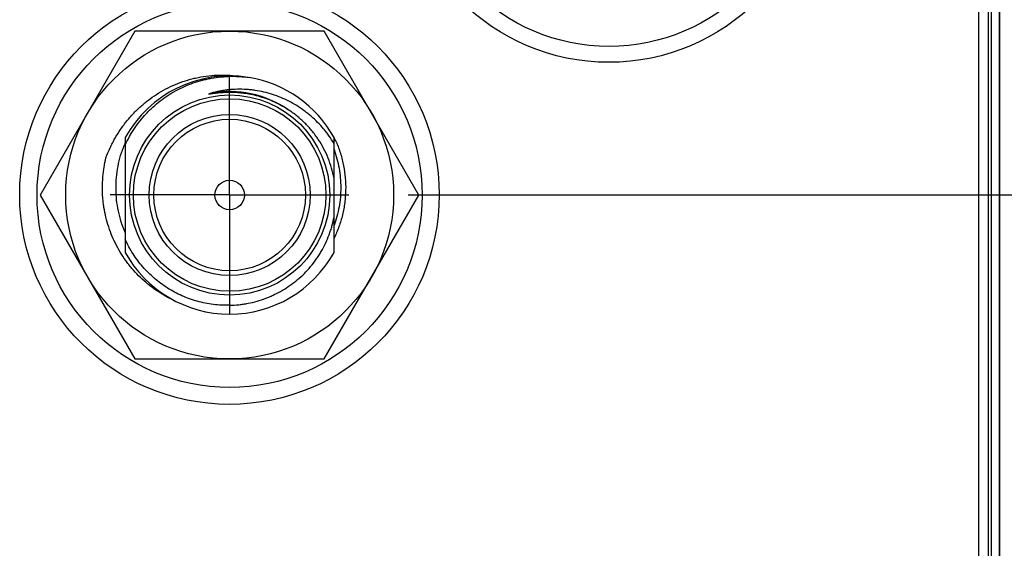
# Model space of a CAD drawing. Header units: inches. Extents: x 0 to 22, y 0 to 17.
# Tile 60 of 121: x 12.095 to 13.128, y 10.246 to 10.801. Entities that reach past the tile are written whole.
import ezdxf

# ---------------------------------------------------------------- set-up
doc = ezdxf.new("R2010")
doc.units = ezdxf.units.IN
doc.header["$LTSCALE"] = 1.21
doc.header["$MEASUREMENT"] = 0
doc.linetypes.add('CENTER', pattern=[0.6, 0.375, -0.075, 0.075, -0.075])
doc.layers.get('0').update_dxf_attribs({"linetype": 'CONTINUOUS'})
doc.layers.add('02___PRT_ALL_AXES', color=7, linetype='CONTINUOUS')
doc.layers.add('DIMENSIONS', color=7, linetype='CONTINUOUS')
doc.styles.get("Standard").update_dxf_attribs({"font": 'txt', "width": 0.8})
doc.dimstyles.new('DIMSTYLE_1', dxfattribs={"dimtxt": 0.125, "dimasz": 0.18, "dimexe": 0.125, "dimexo": 0.0625, "dimgap": 0.03125, "dimtad": 0, "dimtih": 1, "dimtoh": 1, "dimzin": 4, "dimdsep": 46, "dimtxsty": 'STANDARD', "dimblk": '_FILLED', "dimblk1": '_FILLED', "dimblk2": '_FILLED', "dimcen": 0.09, "dimadec": 0, "dimazin": 0, "dimtp": 0.01, "dimtm": 0.01, "dimtfac": 1, "dimtofl": 0, "dimtmove": 0, "dimatfit": 3, "dimldrblk": '_FILLED', "dimfxl": 1, "dimtolj": 1, "dimtzin": 4, "dimarcsym": 0})

# ---------------------------------------------------------------- blocks, each defined once
blk = doc.blocks.new('*D32')
at = {"layer": 'DIMENSIONS', "color": 2, "linetype": 'CONTINUOUS'}
for p, q in [((13.182, 10.6171), (13.3171, 10.7937)), ((13.3171, 10.7937), (14.357, 10.7937)), ((12.503, 10.6171), (13.182, 10.6171))]:
    blk.add_line(p, q, dxfattribs=at)
at = {"layer": 'DIMENSIONS', "color": 2, "linetype": 'CONTINUOUS', "insert": (14.4195, 10.8562), "char_height": 0.125, "width": 1.125, "attachment_point": 1, "line_spacing_factor": 0.9}
blk.add_mtext('3.07{\\Ftxt.shx;\\W1.000000;\\H0.125000; }[78.1]', dxfattribs=at)
blk = doc.blocks.new('_FILLED')
at = {"color": 0, "linetype": 'BYBLOCK'}
blk.add_solid([(0, 0), (-1, 0.1736), (-1, -0.1736)], dxfattribs=at)
blk = doc.blocks.new('*D33')
at = {"layer": 'DIMENSIONS', "color": 2, "linetype": 'CONTINUOUS'}
blk.add_line((12.901, 10.9761), (14.357, 10.9761), dxfattribs=at)
at = {"layer": 'DIMENSIONS', "color": 2, "linetype": 'CONTINUOUS', "insert": (14.4195, 11.0386), "char_height": 0.125, "width": 1.125, "attachment_point": 1, "line_spacing_factor": 0.9}
blk.add_mtext('3.43{\\Ftxt.shx;\\W1.000000;\\H0.125000; }[87.2]', dxfattribs=at)
blk = doc.blocks.new('*D34')
at = {"layer": 'DIMENSIONS', "color": 2, "linetype": 'CONTINUOUS'}
for p, q in [((13.1838, 11.3171), (13.2919, 11.4499)), ((13.2919, 11.4499), (14.357, 11.4499)), ((12.503, 11.3171), (13.1838, 11.3171))]:
    blk.add_line(p, q, dxfattribs=at)
at = {"layer": 'DIMENSIONS', "color": 2, "linetype": 'CONTINUOUS', "insert": (14.4195, 11.5124), "char_height": 0.125, "width": 1.125, "attachment_point": 1, "line_spacing_factor": 0.9}
blk.add_mtext('3.77{\\Ftxt.shx;\\W1.000000;\\H0.125000; }[95.9]', dxfattribs=at)

msp = doc.modelspace()

# ---------------------------------------------------------------- linework, layer by layer
at = {"color": 7, "linetype": 'CONTINUOUS'}
for p, q in [((13.1114, 12.4851), (13.1114, 7.4201)), ((13.1014, 7.4461), (13.1014, 12.4511)), ((13.1231, 12.0851), (13.1231, 8.0851)), ((12.2163, 10.7888), (12.117, 10.6168)), ((12.4149, 10.7888), (12.2163, 10.7888)), ((12.5142, 10.6168), (12.4149, 10.7888)), ((12.3156, 10.7244), (12.3139, 10.7244)), ((12.2061, 10.6771), (12.2061, 10.5565)), ((12.4251, 10.5565), (12.4251, 10.6771)), ((12.117, 10.6168), (12.2163, 10.4448)), ((12.4149, 10.4448), (12.5142, 10.6168)), ((12.2163, 10.4448), (12.4149, 10.4448))]:
    msp.add_line(p, q, dxfattribs=at)
at = {"color": 9, "linetype": 'CONTINUOUS'}
for p, q in [((13.1144, 12.0851), (13.1144, 8.0851)), ((13.123, 12.0851), (13.123, 8.0851))]:
    msp.add_line(p, q, dxfattribs=at)
at = {"color": 7, "linetype": 'CONTINUOUS'}
for centre, radius in [((12.7134, 10.9761), 0.22), ((12.7136, 10.9748), 0.202), ((12.3154, 10.6171), 0.22), ((12.3156, 10.6168), 0.202), ((12.3156, 10.6168), 0.172), ((12.3156, 10.6168), 0.105), ((12.3156, 10.6168), 0.0845), ((12.3156, 10.6168), 0.0795), ((12.3156, 10.6168), 0.0155)]:
    msp.add_circle(centre, radius, dxfattribs=at)
at = {"color": 9, "linetype": 'CONTINUOUS'}
msp.add_circle((12.3156, 10.6168), 0.101, dxfattribs=at)
at = {"color": 7, "linetype": 'CONTINUOUS'}
for centre, radius, start, end in [((12.3156, 10.6168), 0.125, 81.0664, 151.1635), ((12.3156, 10.6168), 0.125, 28.8365, 80.4922), ((12.3185, 10.6239), 0.1222, 156.8717, 158.052), ((12.3156, 10.6168), 0.125, 26.3984, 28.7835), ((12.3156, 10.6168), 0.125, 208.8365, 331.1635), ((12.3088, 10.6202), 0.125, 240.5356, 245.3687)]:
    msp.add_arc(centre, radius, start, end, dxfattribs=at)
at = {"color": 9, "linetype": 'CONTINUOUS'}
msp.add_arc((12.3156, 10.6168), 0.1086, 55.8955, 100.4064, dxfattribs=at)
at = {"color": 7, "linetype": 'CONTINUOUS'}
for points, knots in [([(12.1859, 10.656), (12.1872, 10.6595), (12.1894, 10.6647), (12.1926, 10.6714), (12.1962, 10.6779), (12.2011, 10.6858), (12.2067, 10.6933), (12.2115, 10.699), (12.2165, 10.7044), (12.2233, 10.7108), (12.232, 10.7178), (12.2413, 10.7241), (12.251, 10.7295), (12.2612, 10.734), (12.27, 10.737), (12.2772, 10.739), (12.2845, 10.7406), (12.2937, 10.7421), (12.303, 10.7427), (12.3104, 10.7428), (12.3178, 10.7424), (12.3234, 10.7418), (12.3271, 10.7413)], [0, 0, 0, 0, 0.062498, 0.093753, 0.125008, 0.187506, 0.250003, 0.281258, 0.312514, 0.375011, 0.437507, 0.500004, 0.5625, 0.624996, 0.687492, 0.718748, 0.750003, 0.812499, 0.874994, 0.90625, 0.937505, 1, 1, 1, 1]), ([(12.2061, 10.6692), (12.2075, 10.6722), (12.2097, 10.6767), (12.213, 10.6824), (12.2166, 10.688), (12.2215, 10.6947), (12.2269, 10.701), (12.2315, 10.7057), (12.2363, 10.7103), (12.2426, 10.7156), (12.2507, 10.7214), (12.2593, 10.7265), (12.2682, 10.7309), (12.2774, 10.7346), (12.2854, 10.737), (12.2918, 10.7385), (12.2983, 10.7398), (12.3065, 10.7409), (12.3148, 10.7414), (12.3214, 10.7414), (12.328, 10.7411), (12.333, 10.7406), (12.3363, 10.7401)], [0, 0, 0, 0, 0.062496, 0.093751, 0.125005, 0.187501, 0.249998, 0.281252, 0.312507, 0.375003, 0.4375, 0.499997, 0.562494, 0.624991, 0.687488, 0.718743, 0.749998, 0.812495, 0.874992, 0.906247, 0.937502, 1, 1, 1, 1]), ([(12.3139, 10.7244), (12.313, 10.7244), (12.3116, 10.7243), (12.3097, 10.7243), (12.3083, 10.7242), (12.3069, 10.7241), (12.3055, 10.724), (12.3041, 10.7239), (12.3029, 10.7237), (12.302, 10.7236), (12.3013, 10.7236), (12.3006, 10.7235), (12.2999, 10.7234), (12.2992, 10.7233), (12.2985, 10.7232), (12.2979, 10.7232), (12.2975, 10.7231), (12.2971, 10.723), (12.2968, 10.723), (12.2964, 10.723), (12.2961, 10.7229), (12.2958, 10.7229), (12.2955, 10.7229), (12.2954, 10.7228), (12.2952, 10.7228), (12.295, 10.7228), (12.2948, 10.7228), (12.2947, 10.7228), (12.2946, 10.7228), (12.2945, 10.7228), (12.2944, 10.7228), (12.2943, 10.7228), (12.2942, 10.7227), (12.2942, 10.7227), (12.2941, 10.7228), (12.2941, 10.7228), (12.294, 10.7228), (12.294, 10.7228), (12.294, 10.7228), (12.2939, 10.7228), (12.2939, 10.7228), (12.2939, 10.7228), (12.2939, 10.7228), (12.2939, 10.7228), (12.2939, 10.7228), (12.2939, 10.7229), (12.2939, 10.7229), (12.2939, 10.7229), (12.294, 10.7229), (12.294, 10.7229), (12.294, 10.7229), (12.2941, 10.723), (12.2941, 10.723), (12.2942, 10.723), (12.2943, 10.7231), (12.2944, 10.7231), (12.2944, 10.7231), (12.2945, 10.7232), (12.2947, 10.7232), (12.2948, 10.7233), (12.295, 10.7233), (12.2952, 10.7234), (12.2953, 10.7234), (12.2955, 10.7235), (12.2957, 10.7235), (12.2959, 10.7236), (12.296, 10.7236)], [0, 0, 0, 0, 0.125503, 0.188256, 0.251007, 0.313758, 0.376508, 0.439256, 0.502001, 0.533372, 0.564742, 0.596111, 0.627477, 0.658841, 0.690201, 0.721556, 0.737231, 0.752904, 0.768574, 0.784241, 0.799902, 0.815557, 0.823381, 0.831202, 0.839019, 0.846831, 0.854637, 0.862432, 0.866325, 0.870213, 0.874095, 0.877968, 0.881829, 0.885671, 0.88758, 0.889478, 0.891357, 0.893208, 0.894115, 0.895001, 0.895859, 0.896682, 0.897422, 0.898117, 0.898855, 0.899649, 0.900497, 0.901372, 0.903172, 0.905018, 0.906889, 0.908775, 0.910673, 0.914491, 0.91833, 0.922182, 0.926043, 0.929912, 0.937665, 0.945433, 0.953212, 0.960998, 0.968791, 0.976588, 0.984389, 1, 1, 1, 1]), ([(12.4251, 10.6709), (12.4235, 10.6736), (12.4209, 10.6775), (12.4172, 10.6825), (12.4133, 10.6874), (12.408, 10.6931), (12.4023, 10.6985), (12.3975, 10.7025), (12.3926, 10.7063), (12.3861, 10.7107), (12.3779, 10.7153), (12.3694, 10.7192), (12.3606, 10.7225), (12.3516, 10.725), (12.3439, 10.7264), (12.3377, 10.7272), (12.3315, 10.7277), (12.3237, 10.7279), (12.3159, 10.7274), (12.3097, 10.7266), (12.3036, 10.7256), (12.299, 10.7245), (12.296, 10.7236)], [0, 0, 0, 0, 0.062524, 0.093791, 0.125057, 0.187574, 0.250089, 0.281351, 0.312612, 0.375119, 0.437623, 0.500122, 0.562618, 0.62511, 0.687598, 0.718848, 0.750096, 0.812575, 0.87505, 0.906293, 0.937534, 1, 1, 1, 1]), ([(12.3771, 10.7063), (12.3749, 10.7078), (12.3702, 10.7106), (12.363, 10.7143), (12.3554, 10.7174), (12.3477, 10.72), (12.3399, 10.722), (12.3332, 10.7232), (12.3278, 10.7238), (12.3224, 10.7243), (12.3183, 10.7244), (12.3156, 10.7244)], [0, 0, 0, 0, 0.124978, 0.249962, 0.374953, 0.499948, 0.624949, 0.749955, 0.812469, 0.874985, 1, 1, 1, 1]), ([(12.4251, 10.6343), (12.4245, 10.6379), (12.4227, 10.6451), (12.4191, 10.6557), (12.4144, 10.6658), (12.4087, 10.6753), (12.4021, 10.6843), (12.3946, 10.6925), (12.3863, 10.6999), (12.3802, 10.7043), (12.3771, 10.7063)], [0, 0, 0, 0, 0.125002, 0.250003, 0.375003, 0.500004, 0.625003, 0.750003, 0.875001, 1, 1, 1, 1]), ([(12.4276, 10.6724), (12.4293, 10.6684), (12.4322, 10.6602), (12.4354, 10.6476), (12.4371, 10.6347), (12.4375, 10.6239), (12.437, 10.6152), (12.4364, 10.6088), (12.4354, 10.6024), (12.434, 10.596), (12.4323, 10.5897), (12.4303, 10.5836), (12.4279, 10.5775), (12.4261, 10.5736), (12.4252, 10.5716)], [0, 0, 0, 0, 0.12498, 0.249958, 0.374937, 0.499914, 0.562425, 0.624936, 0.687447, 0.749957, 0.812468, 0.874979, 0.937489, 1, 1, 1, 1]), ([(12.2061, 10.5774), (12.2046, 10.581), (12.2018, 10.5884), (12.1987, 10.5999), (12.1969, 10.6116), (12.1962, 10.6234), (12.1967, 10.6352), (12.1983, 10.6469), (12.2011, 10.6584), (12.2037, 10.6659), (12.2052, 10.6696)], [0, 0, 0, 0, 0.124998, 0.249996, 0.374995, 0.499994, 0.624994, 0.749995, 0.874995, 1, 1, 1, 1]), ([(12.4251, 10.6645), (12.4263, 10.6613), (12.4283, 10.6548), (12.4305, 10.6449), (12.4318, 10.6348), (12.4323, 10.6246), (12.4319, 10.6144), (12.4306, 10.6043), (12.4283, 10.5944), (12.4263, 10.5879), (12.4251, 10.5847)], [0, 0, 0, 0, 0.125002, 0.250002, 0.375003, 0.500003, 0.625003, 0.750002, 0.875001, 1, 1, 1, 1]), ([(12.2473, 10.5114), (12.2442, 10.5131), (12.2398, 10.5159), (12.234, 10.52), (12.2285, 10.5243), (12.2219, 10.5301), (12.2158, 10.5365), (12.2113, 10.5418), (12.207, 10.5474), (12.202, 10.5546), (12.1968, 10.5638), (12.1923, 10.5733), (12.1886, 10.5832), (12.1857, 10.5934), (12.184, 10.602), (12.183, 10.6089), (12.1824, 10.6159), (12.182, 10.6247), (12.1824, 10.6335), (12.1831, 10.6405), (12.1841, 10.6475), (12.1851, 10.6526), (12.1859, 10.656)], [0, 0, 0, 0, 0.062496, 0.09375, 0.125005, 0.187501, 0.249997, 0.281252, 0.312507, 0.375003, 0.4375, 0.499997, 0.562494, 0.624991, 0.687488, 0.718743, 0.749998, 0.812495, 0.874993, 0.906247, 0.937502, 1, 1, 1, 1]), ([(12.3156, 10.5011), (12.3189, 10.5012), (12.3237, 10.5015), (12.3301, 10.5023), (12.3365, 10.5034), (12.3444, 10.5053), (12.352, 10.5078), (12.358, 10.5102), (12.3639, 10.5129), (12.3711, 10.5167), (12.3792, 10.5219), (12.3869, 10.5279), (12.3941, 10.5344), (12.4006, 10.5416), (12.4056, 10.548), (12.4092, 10.5534), (12.4126, 10.5589), (12.4163, 10.566), (12.4195, 10.5735), (12.4216, 10.5796), (12.4235, 10.5858), (12.4245, 10.5905), (12.4251, 10.5937)], [0, 0, 0, 0, 0.062498, 0.093753, 0.125009, 0.187506, 0.250003, 0.281259, 0.312514, 0.375011, 0.437508, 0.500004, 0.5625, 0.624997, 0.687493, 0.718748, 0.750003, 0.812499, 0.874995, 0.90625, 0.937504, 1, 1, 1, 1]), ([(12.3156, 10.5011), (12.3128, 10.501), (12.3071, 10.5011), (12.2985, 10.5018), (12.29, 10.5032), (12.2817, 10.5052), (12.2735, 10.5078), (12.2656, 10.511), (12.2578, 10.5147), (12.2504, 10.5191), (12.2434, 10.5239), (12.2367, 10.5293), (12.2304, 10.5351), (12.2245, 10.5414), (12.2191, 10.548), (12.2142, 10.5551), (12.2099, 10.5625), (12.2073, 10.5676), (12.2061, 10.5702)], [0, 0, 0, 0, 0.0625, 0.124998, 0.187498, 0.249998, 0.312497, 0.374997, 0.437497, 0.499997, 0.562497, 0.624997, 0.687497, 0.749998, 0.812498, 0.874999, 0.937499, 1, 1, 1, 1])]:
    msp.add_open_spline(points, degree=3, knots=knots, dxfattribs=at)
at = {"layer": '02___PRT_ALL_AXES', "color": 7, "linetype": 'CENTER'}
for q in [(12.3154, 10.7422), (12.1903, 10.6171), (12.4405, 10.6171), (12.3154, 10.492)]:
    msp.add_line((12.3154, 10.6171), q, dxfattribs=at)

# ---------------------------------------------------------------- dimensions: what is measured, and where the dimension line sits
at = {"layer": 'DIMENSIONS', "color": 2, "linetype": 'CONTINUOUS'}
for feature_location, offset, origin, picture, middle in [((12.503, 11.3171), (1.854, 0.1328), (12.4405, 7.5422), '*D34', (14.982, 11.4499)), ((12.901, 10.9761), (1.4559, 0), (12.8385, 7.5422), '*D33', (14.982, 10.9761)), ((12.503, 10.6171), (1.854, 0.1766), (12.4405, 7.5422), '*D32', (14.982, 10.7937))]:
    dim = msp.add_ordinate_dim(feature_location=feature_location, offset=offset, dtype=0, origin=origin, dimstyle='DIMSTYLE_1', dxfattribs=at)
    dim.commit()
    dim.dimension.update_dxf_attribs({"geometry": picture, "text_midpoint": middle})

doc.saveas('drawing.dxf')
